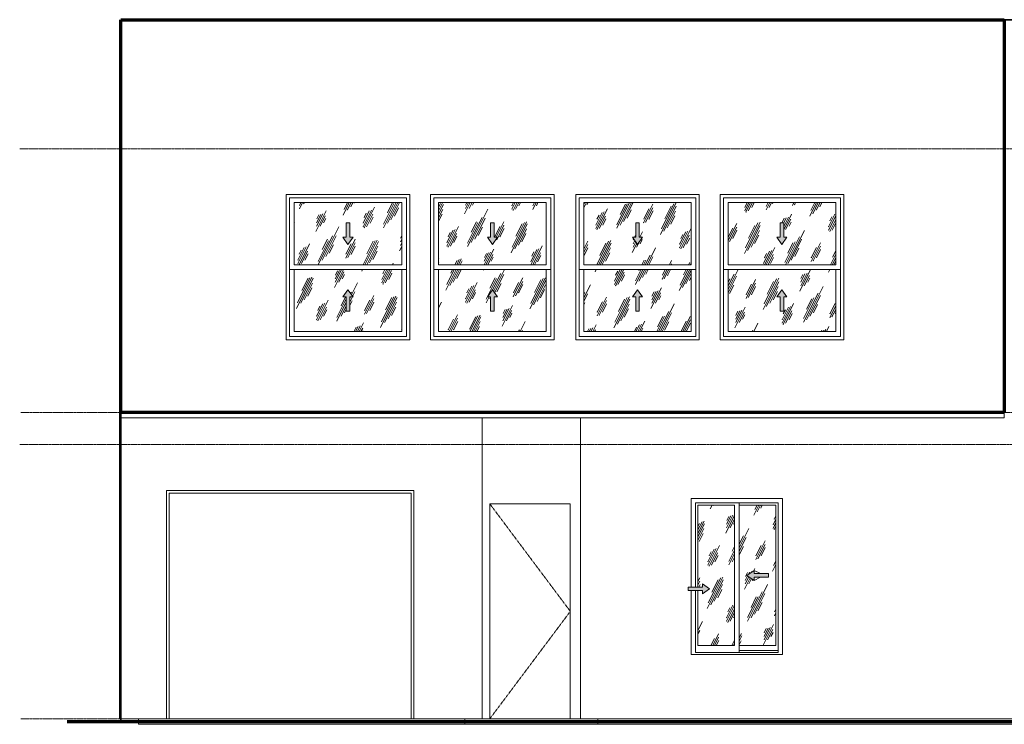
# Model space of a CAD drawing. Header units: inches. Extents: x -419 to 553, y -6 to 260.
# Tile 1 of 2: x -419 to -53, y -2 to 260. Entities that reach past the tile are written whole.
import ezdxf

# ---------------------------------------------------------------- set-up
doc = ezdxf.new("R2010")
doc.units = ezdxf.units.IN
doc.header["$MEASUREMENT"] = 0
doc.linetypes.add('Center 1_4_', pattern=[0.53125, 0.25, -0.09375, 0.09375, -0.09375])
doc.linetypes.add('Dash', pattern=[0.23622, 0.11811, -0.11811])
for name, color, linetype, lineweight in [('A-DETL', 90, 'Continuous', 9), ('A-DETL-GENF', 92, 'Continuous', 9), ('A-DOOR', 31, 'Continuous', 9), ('A-FLOR', 192, 'Continuous', 9), ('A-FLOR-LEVL', 51, 'Continuous', 9), ('A-GLAZ', 151, 'Continuous', 9), ('A-WALL', 90, 'Continuous', 9)]:
    doc.layers.add(name, color=color, linetype=linetype, lineweight=lineweight)
pattern_1 = [(63.435, (0, 0), (-6.9551, 20.8652), [8.64, -5.184, 8.64, -5.184, -10.99]), (63.435, (0, 0), (-6.9551, 20.8652), [-27.648, 0.127, -10.863]), (63.435, (0, 0), (-6.9551, 20.8652), [0.127, -27.521, 3.456, -7.534]), (63.435, (-0.432, 0.432), (-6.9551, 20.8652), [6.912, -8.64, 5.184, -5.184, -12.718]), (63.435, (-0.432, 0.432), (-6.9551, 20.8652), [-25.92, 0.127, -12.591]), (63.435, (-0.432, 0.432), (-6.9551, 20.8652), [0.127, -25.793, 6.048, -6.67]), (63.435, (-0.432, 1.728), (-6.9551, 20.8652), [5.184, -10.368, 3.456, -5.184, -14.446]), (63.435, (-0.432, 1.728), (-6.9551, 20.8652), [-24.192, 0.127, -14.319]), (63.435, (-0.432, 1.728), (-6.9551, 20.8652), [0.127, -24.065, 7.776, -6.67]), (63.435, (0.864, 0.432), (-6.9551, 20.8652), [5.184, -10.368, 4.32, -18.766]), (63.435, (2.16, 1.728), (-6.9551, 20.8652), [2.592, -12.96, 1.728, -21.358]), (63.435, (0, 3.888), (-6.9551, 20.8652), [1.728, -12.96, 1.728, -6.912, -15.31]), (63.435, (0, 3.888), (-6.9551, 20.8652), [-23.328, 0.127, -15.183]), (63.435, (0, 3.888), (-6.9551, 20.8652), [0.127, -23.201, 4.32, -10.99]), (63.435, (7.776, 2.592), (-6.9551, 20.8652), [8.64, -12.96, 10.368, -6.843]), (63.435, (7.776, 1.296), (-6.9551, 20.8652), [12.096, -8.64, 12.96, -5.115]), (63.435, (8.64, 1.728), (-6.9551, 20.8652), [13.824, -6.912, 10.368, -7.534]), (63.435, (9.936, 3.024), (-6.9551, 20.8652), [8.64, -12.096, 6.912, -10.99]), (63.435, (8.64, 5.616), (-6.9551, 20.8652), [4.32, -17.28, 5.184, -11.854]), (63.435, (11.232, 4.32), (-6.9551, 20.8652), [3.456, -17.28, 3.456, -14.446])]

# ---------------------------------------------------------------- blocks, each defined once
blk = doc.blocks.new('Planitar - Single Door_Flush Panel - 2_-6_ x 6_-8_-4186645-Front Elevation')
at = {"layer": 'A-DOOR', "linetype": 'Dash'}
for p, q in [((-244.53, 80), (-214.53, 40)), ((-214.53, 40), (-244.53, 0))]:
    blk.add_line(p, q, dxfattribs=at)
at = {"layer": 'A-DOOR'}
blk.add_line((-244.53, 0), (-214.53, 0), dxfattribs=at)
blk = doc.blocks.new('Planitar - Garage Door - 7_ - 6_ x 6_ 8_-4309824-Front Elevation')
at = {"layer": 'A-DOOR'}
for p, q in [((-364.76, 0), (-364.76, 84.98)), ((-272.79, 84.98), (-364.76, 84.98)), ((-272.79, 0), (-272.79, 84.98)), ((-363.78, 84), (-363.78, 0)), ((-363.78, 84), (-273.78, 84)), ((-273.78, 84), (-273.78, 0)), ((-363.78, 0), (-364.76, 0)), ((-273.78, 0), (-363.78, 0)), ((-273.78, 0), (-272.79, 0))]:
    blk.add_line(p, q, dxfattribs=at)
blk = doc.blocks.new('Planitar-Sliding-Double - 2_ 10_ x 4_ 7_-4324726-Front Elevation')
at = {"layer": 'A-GLAZ'}
h = blk.add_hatch(dxfattribs=at)
h.set_pattern_fill('FP_1', color=256, style=0, pattern_type=2)
h.set_pattern_definition(pattern_1)
h.paths.add_polyline_path([(-167.03, 27.25), (-153.4, 27.25), (-153.4, 79.5), (-167.03, 79.5), (-167.03, 49.04), (-165.38, 49.04), (-165.38, 50.24), (-162.71, 48.38), (-165.38, 46.51), (-165.38, 47.71), (-167.03, 47.71), (-167.03, 46.71)], flags=0)
h = blk.add_hatch(dxfattribs=at)
h.set_pattern_fill('FP_1', color=256, style=0, pattern_type=2)
h.set_pattern_definition(pattern_1)
h.paths.add_polyline_path([(-138.03, 27.25), (-138.03, 79.5), (-151.65, 79.5), (-151.65, 27.25)], flags=0)
h.paths.add_polyline_path([(-146.17, 51.51), (-148.84, 53.38), (-146.17, 55.24), (-146.17, 54.04), (-140.84, 54.04), (-140.84, 52.71), (-146.17, 52.71)], flags=0)
for points in [[(-146.17, 51.51), (-146.17, 52.71), (-140.84, 52.71), (-140.84, 54.04), (-146.17, 54.04), (-146.17, 55.24), (-148.84, 53.38)], [(-165.38, 46.51), (-162.71, 48.38), (-165.38, 50.24), (-165.38, 49.04), (-170.71, 49.04), (-170.71, 47.71), (-165.38, 47.71)]]:
    blk.add_hatch(color=256, dxfattribs=at).paths.add_polyline_path(points, flags=0)
at = {"layer": 'A-DETL-GENF'}
for p, q in [((-148.84, 53.38), (-146.17, 55.24)), ((-148.84, 53.38), (-146.17, 55.24)), ((-146.17, 55.24), (-146.17, 54.04)), ((-146.17, 55.24), (-146.17, 54.04)), ((-148.84, 53.38), (-146.17, 51.51)), ((-146.17, 51.51), (-148.84, 53.38)), ((-140.84, 54.04), (-146.17, 54.04)), ((-146.17, 54.04), (-140.84, 54.04)), ((-140.84, 52.71), (-146.17, 52.71)), ((-146.17, 52.71), (-146.17, 51.51)), ((-146.17, 52.71), (-146.17, 51.51)), ((-140.84, 52.71), (-146.17, 52.71)), ((-140.84, 54.04), (-140.84, 52.71)), ((-140.84, 54.04), (-140.84, 52.71)), ((-170.71, 49.04), (-165.38, 49.04)), ((-170.71, 49.04), (-170.71, 47.71)), ((-170.71, 49.04), (-165.38, 49.04)), ((-170.71, 47.71), (-170.71, 49.04)), ((-170.71, 47.71), (-165.38, 47.71)), ((-165.38, 47.71), (-170.71, 47.71)), ((-162.71, 48.38), (-165.38, 50.24)), ((-165.38, 50.24), (-165.38, 49.04)), ((-165.38, 50.24), (-162.71, 48.38)), ((-165.38, 49.04), (-165.38, 50.24)), ((-162.71, 48.38), (-165.38, 46.51)), ((-162.71, 48.38), (-165.38, 46.51)), ((-165.38, 47.71), (-165.38, 46.51)), ((-165.38, 46.51), (-165.38, 47.71))]:
    blk.add_line(p, q, dxfattribs=at)
at = {"layer": 'A-GLAZ'}
for p, q in [((-135.53, 82), (-169.53, 82)), ((-169.53, 49.04), (-169.53, 82)), ((-135.53, 24), (-135.53, 82)), ((-167.91, 80.39), (-167.91, 49.04)), ((-167.91, 80.39), (-137.14, 80.39)), ((-167.03, 79.5), (-153.4, 79.5)), ((-167.03, 49.04), (-167.03, 79.5)), ((-153.4, 79.5), (-153.4, 27.25)), ((-151.65, 24.75), (-151.65, 80.39)), ((-138.03, 79.5), (-151.65, 79.5)), ((-138.03, 27.25), (-138.03, 79.5)), ((-137.14, 80.39), (-137.14, 24.75)), ((-146.17, 55.24), (-143.71, 54.04)), ((-146.17, 51.51), (-143.71, 52.71)), ((-169.53, 24), (-169.53, 47.71)), ((-167.91, 47.71), (-167.91, 24.75)), ((-167.03, 27.25), (-167.03, 47.71)), ((-153.4, 27.25), (-167.03, 27.25)), ((-151.65, 27.25), (-138.03, 27.25)), ((-135.53, 24), (-169.53, 24)), ((-137.14, 24.75), (-167.91, 24.75)), ((-137.14, 25.5), (-151.65, 25.5)), ((-137.14, 25.5), (-151.65, 25.5))]:
    blk.add_line(p, q, dxfattribs=at)
blk = doc.blocks.new('Planitar-Double-Hung-Single - 3_ 10_ x 4_ 6_-4192170-Front Elevation')
at = {"layer": 'A-DETL-GENF'}
h = blk.add_hatch(dxfattribs=at)
h.set_pattern_fill('FP_3', color=256, style=0, pattern_type=2)
h.set_pattern_definition(pattern_1)
h.paths.add_polyline_path([(-317.28, 168.88), (-277.28, 168.88), (-277.28, 192), (-317.28, 192), (-317.28, 174.72)], flags=0)
h.paths.add_polyline_path([(-297.28, 176.44), (-299.14, 179.1), (-297.94, 179.1), (-297.94, 184.44), (-296.61, 184.44), (-296.61, 179.1), (-295.41, 179.1), (-296.61, 177.39)], flags=0)
for points in [[(-297.28, 176.44), (-295.41, 179.1), (-296.61, 179.1), (-296.61, 184.44), (-297.94, 184.44), (-297.94, 179.1), (-299.14, 179.1)], [(-296.61, 151.56), (-296.61, 156.9), (-295.41, 156.9), (-297.28, 159.56), (-299.14, 156.9), (-297.94, 156.9), (-297.94, 151.56)]]:
    blk.add_hatch(color=256, dxfattribs=at).paths.add_polyline_path(points, flags=0)
h = blk.add_hatch(dxfattribs=at)
h.set_pattern_fill('FP_3', color=256, style=0, pattern_type=2)
h.set_pattern_definition(pattern_1)
h.paths.add_polyline_path([(-277.28, 144), (-277.28, 167.13), (-317.28, 167.13), (-317.28, 144), (-294.15, 144)], flags=0)
h.paths.add_polyline_path([(-296.61, 151.56), (-297.94, 151.56), (-297.94, 156.9), (-299.14, 156.9), (-297.28, 159.56), (-295.41, 156.9), (-296.61, 156.9)], flags=0)
for p, q in [((-297.94, 184.44), (-297.94, 179.1)), ((-296.61, 184.44), (-297.94, 184.44)), ((-296.61, 184.44), (-297.94, 184.44)), ((-297.94, 184.44), (-297.94, 179.1)), ((-296.61, 184.44), (-296.61, 179.1)), ((-296.61, 179.1), (-296.61, 184.44)), ((-297.94, 179.1), (-299.14, 179.1)), ((-297.28, 176.44), (-299.14, 179.1)), ((-297.94, 179.1), (-299.14, 179.1)), ((-299.14, 179.1), (-297.28, 176.44)), ((-297.28, 176.44), (-295.41, 179.1)), ((-297.28, 176.44), (-295.41, 179.1)), ((-295.41, 179.1), (-296.61, 179.1)), ((-295.41, 179.1), (-296.61, 179.1)), ((-297.28, 159.56), (-299.14, 156.9)), ((-297.28, 159.56), (-299.14, 156.9)), ((-297.28, 159.56), (-295.41, 156.9)), ((-295.41, 156.9), (-297.28, 159.56)), ((-299.14, 156.9), (-297.94, 156.9)), ((-299.14, 156.9), (-297.94, 156.9)), ((-297.94, 151.56), (-297.94, 156.9)), ((-297.94, 156.9), (-297.94, 151.56)), ((-296.61, 156.9), (-295.41, 156.9)), ((-296.61, 151.56), (-296.61, 156.9)), ((-296.61, 151.56), (-296.61, 156.9)), ((-296.61, 156.9), (-295.41, 156.9)), ((-297.94, 151.56), (-296.61, 151.56)), ((-297.94, 151.56), (-296.61, 151.56))]:
    blk.add_line(p, q, dxfattribs=at)
at = {"layer": 'A-GLAZ'}
for p, q in [((-320.28, 195), (-274.28, 195)), ((-320.28, 141), (-320.28, 195)), ((-274.28, 195), (-274.28, 141)), ((-319.03, 193.75), (-319.03, 142.25)), ((-275.53, 193.75), (-319.03, 193.75)), ((-317.28, 168.88), (-317.28, 192)), ((-277.28, 192), (-317.28, 192)), ((-277.28, 168.88), (-277.28, 192)), ((-275.53, 142.25), (-275.53, 193.75)), ((-317.28, 168.88), (-277.28, 168.88)), ((-275.53, 167.13), (-319.03, 167.13)), ((-317.28, 144), (-317.28, 167.13)), ((-277.28, 144), (-277.28, 167.13)), ((-317.28, 144), (-277.28, 144)), ((-274.28, 141), (-320.28, 141)), ((-319.03, 142.25), (-275.53, 142.25))]:
    blk.add_line(p, q, dxfattribs=at)
blk = doc.blocks.new('Planitar-Double-Hung-Single - 3_ 10_ x 4_ 6_-V3-Front Elevation')
at = {"layer": 'A-DETL-GENF'}
h = blk.add_hatch(dxfattribs=at)
h.set_pattern_fill('FP_3', color=256, style=0, pattern_type=2)
h.set_pattern_definition(pattern_1)
h.paths.add_polyline_path([(-240.4, 168.88), (-223.53, 168.88), (-223.53, 192), (-263.53, 192), (-263.53, 168.88)], flags=0)
h.paths.add_polyline_path([(-243.53, 176.44), (-245.39, 179.1), (-244.19, 179.1), (-244.19, 184.44), (-242.86, 184.44), (-242.86, 179.1), (-241.66, 179.1), (-242.86, 177.39)], flags=0)
for points in [[(-243.53, 176.44), (-241.66, 179.1), (-242.86, 179.1), (-242.86, 184.44), (-244.19, 184.44), (-244.19, 179.1), (-245.39, 179.1)], [(-242.86, 151.56), (-242.86, 156.9), (-241.66, 156.9), (-243.53, 159.56), (-245.39, 156.9), (-244.19, 156.9), (-244.19, 151.56)]]:
    blk.add_hatch(color=256, dxfattribs=at).paths.add_polyline_path(points, flags=0)
h = blk.add_hatch(dxfattribs=at)
h.set_pattern_fill('FP_3', color=256, style=0, pattern_type=2)
h.set_pattern_definition(pattern_1)
h.paths.add_polyline_path([(-263.53, 144), (-223.53, 144), (-223.53, 167.13), (-263.53, 167.13)], flags=0)
h.paths.add_polyline_path([(-244.19, 151.56), (-244.19, 156.9), (-245.39, 156.9), (-243.53, 159.56), (-241.66, 156.9), (-242.86, 156.9), (-242.86, 151.56)], flags=0)
for p, q in [((-244.19, 184.44), (-244.19, 179.1)), ((-242.86, 184.44), (-244.19, 184.44)), ((-242.86, 184.44), (-244.19, 184.44)), ((-244.19, 184.44), (-244.19, 179.1)), ((-242.86, 184.44), (-242.86, 179.1)), ((-242.86, 179.1), (-242.86, 184.44)), ((-244.19, 179.1), (-245.39, 179.1)), ((-243.53, 176.44), (-245.39, 179.1)), ((-244.19, 179.1), (-245.39, 179.1)), ((-245.39, 179.1), (-243.53, 176.44)), ((-243.53, 176.44), (-241.66, 179.1)), ((-243.53, 176.44), (-241.66, 179.1)), ((-241.66, 179.1), (-242.86, 179.1)), ((-241.66, 179.1), (-242.86, 179.1)), ((-243.53, 159.56), (-245.39, 156.9)), ((-243.53, 159.56), (-245.39, 156.9)), ((-243.53, 159.56), (-241.66, 156.9)), ((-241.66, 156.9), (-243.53, 159.56)), ((-245.39, 156.9), (-244.19, 156.9)), ((-245.39, 156.9), (-244.19, 156.9)), ((-244.19, 151.56), (-244.19, 156.9)), ((-244.19, 156.9), (-244.19, 151.56)), ((-242.86, 156.9), (-241.66, 156.9)), ((-242.86, 151.56), (-242.86, 156.9)), ((-242.86, 151.56), (-242.86, 156.9)), ((-242.86, 156.9), (-241.66, 156.9)), ((-244.19, 151.56), (-242.86, 151.56)), ((-244.19, 151.56), (-242.86, 151.56))]:
    blk.add_line(p, q, dxfattribs=at)
at = {"layer": 'A-GLAZ'}
for p, q in [((-266.53, 195), (-220.53, 195)), ((-266.53, 141), (-266.53, 195)), ((-220.53, 195), (-220.53, 141)), ((-265.28, 193.75), (-265.28, 142.25)), ((-221.78, 193.75), (-265.28, 193.75)), ((-263.53, 168.88), (-263.53, 192)), ((-223.53, 192), (-263.53, 192)), ((-223.53, 168.88), (-223.53, 192)), ((-221.78, 142.25), (-221.78, 193.75)), ((-263.53, 168.88), (-223.53, 168.88)), ((-221.78, 167.13), (-265.28, 167.13)), ((-263.53, 144), (-263.53, 167.13)), ((-223.53, 144), (-223.53, 167.13)), ((-263.53, 144), (-223.53, 144)), ((-220.53, 141), (-266.53, 141)), ((-265.28, 142.25), (-221.78, 142.25))]:
    blk.add_line(p, q, dxfattribs=at)
blk = doc.blocks.new('Planitar-Double-Hung-Single - 3_ 10_ x 4_ 6_-V4-Front Elevation')
at = {"layer": 'A-DETL-GENF'}
h = blk.add_hatch(dxfattribs=at)
h.set_pattern_fill('FP_3', color=256, style=0, pattern_type=2)
h.set_pattern_definition(pattern_1)
h.paths.add_polyline_path([(-209.53, 168.88), (-169.53, 168.88), (-169.53, 192), (-209.53, 192), (-209.53, 174.72)], flags=0)
h.paths.add_polyline_path([(-189.53, 176.44), (-191.39, 179.1), (-190.19, 179.1), (-190.19, 184.44), (-188.86, 184.44), (-188.86, 179.1), (-187.66, 179.1), (-188.86, 177.39)], flags=0)
for points in [[(-189.53, 176.44), (-187.66, 179.1), (-188.86, 179.1), (-188.86, 184.44), (-190.19, 184.44), (-190.19, 179.1), (-191.39, 179.1)], [(-188.86, 151.56), (-188.86, 156.9), (-187.66, 156.9), (-189.53, 159.56), (-191.39, 156.9), (-190.19, 156.9), (-190.19, 151.56)]]:
    blk.add_hatch(color=256, dxfattribs=at).paths.add_polyline_path(points, flags=0)
h = blk.add_hatch(dxfattribs=at)
h.set_pattern_fill('FP_3', color=256, style=0, pattern_type=2)
h.set_pattern_definition(pattern_1)
h.paths.add_polyline_path([(-209.53, 144), (-169.53, 144), (-169.53, 167.13), (-209.53, 167.13), (-209.53, 144.48)], flags=0)
h.paths.add_polyline_path([(-188.86, 151.56), (-190.19, 151.56), (-190.19, 156.9), (-191.39, 156.9), (-189.53, 159.56), (-187.66, 156.9), (-188.86, 156.9)], flags=0)
for p, q in [((-190.19, 184.44), (-190.19, 179.1)), ((-188.86, 184.44), (-190.19, 184.44)), ((-188.86, 184.44), (-190.19, 184.44)), ((-190.19, 184.44), (-190.19, 179.1)), ((-188.86, 184.44), (-188.86, 179.1)), ((-188.86, 179.1), (-188.86, 184.44)), ((-190.19, 179.1), (-191.39, 179.1)), ((-189.53, 176.44), (-191.39, 179.1)), ((-190.19, 179.1), (-191.39, 179.1)), ((-191.39, 179.1), (-189.53, 176.44)), ((-189.53, 176.44), (-187.66, 179.1)), ((-189.53, 176.44), (-187.66, 179.1)), ((-187.66, 179.1), (-188.86, 179.1)), ((-187.66, 179.1), (-188.86, 179.1)), ((-189.53, 159.56), (-191.39, 156.9)), ((-189.53, 159.56), (-191.39, 156.9)), ((-189.53, 159.56), (-187.66, 156.9)), ((-187.66, 156.9), (-189.53, 159.56)), ((-191.39, 156.9), (-190.19, 156.9)), ((-191.39, 156.9), (-190.19, 156.9)), ((-190.19, 151.56), (-190.19, 156.9)), ((-190.19, 156.9), (-190.19, 151.56)), ((-188.86, 156.9), (-187.66, 156.9)), ((-188.86, 151.56), (-188.86, 156.9)), ((-188.86, 151.56), (-188.86, 156.9)), ((-188.86, 156.9), (-187.66, 156.9)), ((-190.19, 151.56), (-188.86, 151.56)), ((-190.19, 151.56), (-188.86, 151.56))]:
    blk.add_line(p, q, dxfattribs=at)
at = {"layer": 'A-GLAZ'}
for p, q in [((-212.53, 195), (-166.53, 195)), ((-212.53, 141), (-212.53, 195)), ((-166.53, 195), (-166.53, 141)), ((-211.28, 193.75), (-211.28, 142.25)), ((-167.78, 193.75), (-211.28, 193.75)), ((-209.53, 168.88), (-209.53, 192)), ((-169.53, 192), (-209.53, 192)), ((-169.53, 168.88), (-169.53, 192)), ((-167.78, 142.25), (-167.78, 193.75)), ((-209.53, 168.88), (-169.53, 168.88)), ((-167.78, 167.13), (-211.28, 167.13)), ((-209.53, 144), (-209.53, 167.13)), ((-169.53, 144), (-169.53, 167.13)), ((-209.53, 144), (-169.53, 144)), ((-166.53, 141), (-212.53, 141)), ((-211.28, 142.25), (-167.78, 142.25))]:
    blk.add_line(p, q, dxfattribs=at)
blk = doc.blocks.new('Planitar-Double-Hung-Single - 3_ 10_ x 4_ 6_-V5-Front Elevation')
at = {"layer": 'A-DETL-GENF'}
h = blk.add_hatch(dxfattribs=at)
h.set_pattern_fill('FP_3', color=256, style=0, pattern_type=2)
h.set_pattern_definition(pattern_1)
h.paths.add_polyline_path([(-115.78, 168.88), (-115.78, 192), (-155.78, 192), (-155.78, 168.88), (-136.73, 168.88)], flags=0)
h.paths.add_polyline_path([(-135.78, 176.44), (-137.64, 179.1), (-136.44, 179.1), (-136.44, 184.44), (-135.11, 184.44), (-135.11, 179.1), (-133.91, 179.1), (-135.11, 177.39)], flags=0)
for points in [[(-135.78, 176.44), (-133.91, 179.1), (-135.11, 179.1), (-135.11, 184.44), (-136.44, 184.44), (-136.44, 179.1), (-137.64, 179.1), (-136.73, 177.79)], [(-136.44, 151.56), (-135.11, 151.56), (-135.11, 156.9), (-133.91, 156.9), (-135.78, 159.56), (-137.64, 156.9), (-136.44, 156.9)]]:
    blk.add_hatch(color=256, dxfattribs=at).paths.add_polyline_path(points, flags=0)
h = blk.add_hatch(dxfattribs=at)
h.set_pattern_fill('FP_3', color=256, style=0, pattern_type=2)
h.set_pattern_definition(pattern_1)
h.paths.add_polyline_path([(-132.65, 144), (-115.78, 144), (-115.78, 167.13), (-155.78, 167.13), (-155.78, 144), (-136.73, 144)], flags=0)
h.paths.add_polyline_path([(-135.11, 151.56), (-136.44, 151.56), (-136.44, 156.9), (-137.64, 156.9), (-135.78, 159.56), (-133.91, 156.9), (-135.11, 156.9)], flags=0)
for p, q in [((-136.44, 184.44), (-136.44, 179.1)), ((-135.11, 184.44), (-136.44, 184.44)), ((-135.11, 184.44), (-136.44, 184.44)), ((-136.44, 184.44), (-136.44, 179.1)), ((-135.11, 184.44), (-135.11, 179.1)), ((-135.11, 179.1), (-135.11, 184.44)), ((-136.44, 179.1), (-137.64, 179.1)), ((-135.78, 176.44), (-137.64, 179.1)), ((-136.44, 179.1), (-137.64, 179.1)), ((-137.64, 179.1), (-135.78, 176.44)), ((-135.78, 176.44), (-133.91, 179.1)), ((-135.78, 176.44), (-133.91, 179.1)), ((-133.91, 179.1), (-135.11, 179.1)), ((-133.91, 179.1), (-135.11, 179.1)), ((-135.78, 159.56), (-137.64, 156.9)), ((-135.78, 159.56), (-137.64, 156.9)), ((-135.78, 159.56), (-133.91, 156.9)), ((-133.91, 156.9), (-135.78, 159.56)), ((-137.64, 156.9), (-136.44, 156.9)), ((-137.64, 156.9), (-136.44, 156.9)), ((-136.44, 151.56), (-136.44, 156.9)), ((-136.44, 156.9), (-136.44, 151.56)), ((-135.11, 156.9), (-133.91, 156.9)), ((-135.11, 151.56), (-135.11, 156.9)), ((-135.11, 151.56), (-135.11, 156.9)), ((-135.11, 156.9), (-133.91, 156.9)), ((-136.44, 151.56), (-135.11, 151.56)), ((-136.44, 151.56), (-135.11, 151.56))]:
    blk.add_line(p, q, dxfattribs=at)
at = {"layer": 'A-GLAZ'}
for p, q in [((-158.78, 195), (-112.78, 195)), ((-158.78, 141), (-158.78, 195)), ((-112.78, 195), (-112.78, 141)), ((-157.53, 193.75), (-157.53, 142.25)), ((-114.03, 193.75), (-157.53, 193.75)), ((-155.78, 168.88), (-155.78, 192)), ((-115.78, 192), (-155.78, 192)), ((-115.78, 168.88), (-115.78, 192)), ((-114.03, 142.25), (-114.03, 193.75)), ((-155.78, 168.88), (-115.78, 168.88)), ((-114.03, 167.13), (-157.53, 167.13)), ((-155.78, 144), (-155.78, 167.13)), ((-115.78, 144), (-115.78, 167.13)), ((-155.78, 144), (-115.78, 144)), ((-112.78, 141), (-158.78, 141)), ((-157.53, 142.25), (-114.03, 142.25))]:
    blk.add_line(p, q, dxfattribs=at)

msp = doc.modelspace()

# ---------------------------------------------------------------- linework, layer by layer
at = {"layer": 'A-DETL', "lineweight": 70}
for p, q in [((-381.78, 260), (-53.03, 260)), ((-381.78, 114), (-381.78, 260)), ((-53.03, 260), (-53.03, 114)), ((-53.03, 114), (-381.78, 114)), ((-401.78, -1), (514.22, -1)), ((-401.78, -1), (522.22, -1))]:
    msp.add_line(p, q, dxfattribs=at)
at = {"layer": 'A-DETL', "lineweight": 35}
for p, q in [((-53.03, 260), (493.22, 260)), ((-381.78, 114), (-381.78, -1))]:
    msp.add_line(p, q, dxfattribs=at)
at = {"layer": 'A-FLOR'}
for p, q in [((-375.28, 0), (-375.28, -2)), ((-363.78, 0), (-273.78, 0)), ((-253.78, 0), (-253.78, -2)), ((-204.28, 0), (-204.28, -2)), ((486.22, -2), (-375.28, -2))]:
    msp.add_line(p, q, dxfattribs=at)
at = {"layer": 'A-FLOR-LEVL', "linetype": 'Center 1_4_'}
for p, q in [((-419.45, 212), (552.65, 212)), ((-419.07, 114), (535.44, 114)), ((-419.45, 102), (483.38, 102)), ((-419.07, 0), (535.44, 0))]:
    msp.add_line(p, q, dxfattribs=at)
at = {"layer": 'A-WALL'}
for p, q in [((493.22, 260), (-381.78, 260)), ((-381.78, 260), (-381.78, 112)), ((-53.03, 260), (-53.03, 112)), ((-381.78, 114), (-382.28, 114)), ((-382.28, 114), (-382.28, 0)), ((-381.78, 112), (-53.03, 112)), ((-247.28, 0), (-247.28, 112)), ((-210.78, 112), (-210.78, 0)), ((-363.78, 0), (-363.78, 84)), ((-363.78, 84), (-273.78, 84)), ((-273.78, 84), (-273.78, 0)), ((-244.53, 0), (-244.53, 80)), ((-244.53, 80), (-214.53, 80)), ((-214.53, 80), (-214.53, 0)), ((-382.28, 0), (-363.78, 0)), ((-273.78, 0), (-244.53, 0)), ((-214.53, 0), (156.4, 0))]:
    msp.add_line(p, q, dxfattribs=at)

# ---------------------------------------------------------------- block references
at = {"layer": 'A-DOOR'}
for name in ['Planitar - Garage Door - 7_ - 6_ x 6_ 8_-4309824-Front Elevation', 'Planitar - Single Door_Flush Panel - 2_-6_ x 6_-8_-4186645-Front Elevation']:
    msp.add_blockref(name, (0, 0), dxfattribs=at)
at = {"layer": 'A-GLAZ'}
for name in ['Planitar-Double-Hung-Single - 3_ 10_ x 4_ 6_-4192170-Front Elevation', 'Planitar-Double-Hung-Single - 3_ 10_ x 4_ 6_-V3-Front Elevation', 'Planitar-Double-Hung-Single - 3_ 10_ x 4_ 6_-V4-Front Elevation', 'Planitar-Double-Hung-Single - 3_ 10_ x 4_ 6_-V5-Front Elevation', 'Planitar-Sliding-Double - 2_ 10_ x 4_ 7_-4324726-Front Elevation']:
    msp.add_blockref(name, (0, 0), dxfattribs=at)

doc.saveas('drawing.dxf')
